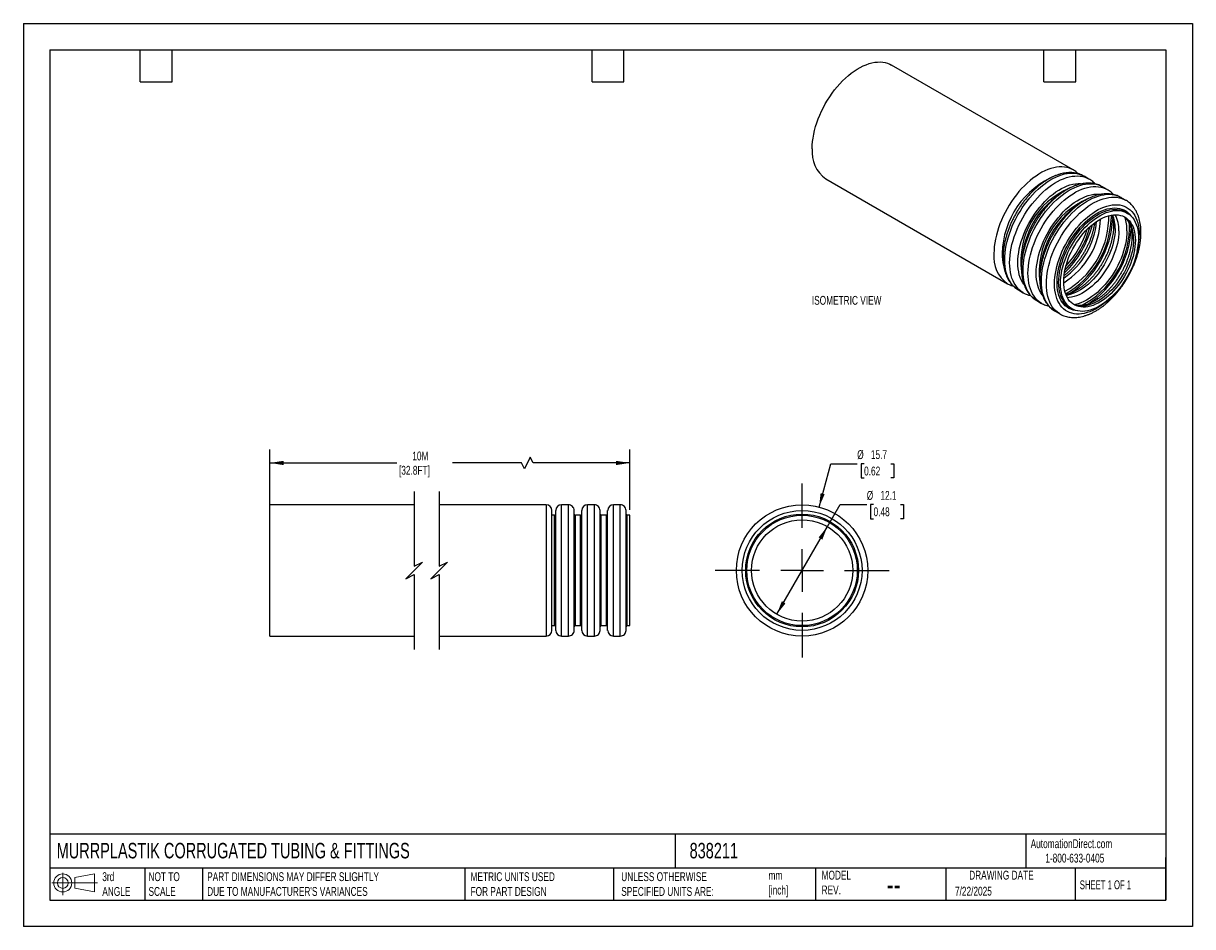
# Model space of a CAD drawing. Header units: millimetres. Extents: x 0 to 140, y 0 to 108.
import ezdxf

# ---------------------------------------------------------------- set-up
doc = ezdxf.new("R2010")
doc.units = ezdxf.units.MM
doc.header["$LTSCALE"] = 0.5
doc.linetypes.add('CENTERX2', pattern=[20.32, 12.7, -2.54, 2.54, -2.54])
doc.layers.add('CENTER', color=40, linetype='CENTERX2')
doc.layers.add('DIMENSIONS', color=140, linetype='Continuous', lineweight=25)
doc.layers.add('TEXT', color=140, linetype='Continuous', lineweight=25)
doc.styles.add('SLDTEXTSTYLE0', font='TXT', dxfattribs={"width": 0.7})
doc.styles.add('SLDTEXTSTYLE1', font='TXT', dxfattribs={"width": 0.65})
doc.dimstyles.new('SLDDIMSTYLE0', dxfattribs={"dimtxt": 1.079004, "dimasz": 1.651, "dimexe": 0, "dimexo": 0.0625, "dimgap": 0.269751, "dimtad": 0, "dimtih": 1, "dimtoh": 1, "dimdec": 1, "dimrnd": 1e-09, "dimzin": 12, "dimdsep": 46, "dimtxsty": 'SLDTEXTSTYLE0', "dimsah": 1, "dimcen": 0, "dimadec": 0, "dimazin": 3, "dimtfac": 1, "dimtdec": 1, "dimtofl": 0, "dimtmove": 0, "dimatfit": 3, "dimfxl": 0, "dimfrac": 2, "dimtolj": 1, "dimtzin": 12, "dimarcsym": 0})
doc.dimstyles.new('SLDDIMSTYLE1', dxfattribs={"dimtxt": 1.079004, "dimasz": 1.651, "dimexe": 0, "dimexo": 0.0625, "dimgap": 0.269751, "dimtad": 0, "dimtih": 1, "dimtoh": 1, "dimdec": 1, "dimrnd": 1e-09, "dimzin": 12, "dimdsep": 46, "dimtxsty": 'SLDTEXTSTYLE0', "dimsah": 1, "dimcen": 0, "dimadec": 0, "dimazin": 3, "dimtfac": 1, "dimtdec": 1, "dimtofl": 0, "dimtmove": 0, "dimatfit": 3, "dimfxl": 0, "dimfrac": 2, "dimtolj": 1, "dimtzin": 12, "dimarcsym": 0})
doc.dimstyles.new('SLDDIMSTYLE2', dxfattribs={"dimtxt": 1.079004, "dimasz": 1.651, "dimexe": 0, "dimexo": 0.0625, "dimgap": 0.269751, "dimtad": 0, "dimtih": 1, "dimtoh": 1, "dimdec": 1, "dimrnd": 1e-09, "dimzin": 12, "dimdsep": 46, "dimtxsty": 'SLDTEXTSTYLE0', "dimsah": 1, "dimcen": 0.09, "dimadec": 0, "dimazin": 3, "dimtfac": 1, "dimtdec": 1, "dimtofl": 0, "dimtmove": 0, "dimatfit": 3, "dimfxl": 0, "dimfrac": 2, "dimtolj": 1, "dimtzin": 12, "dimarcsym": 0})

# ---------------------------------------------------------------- blocks, each defined once
blk = doc.blocks.new('Block11')
at = {"color": 7, "linetype": 'Continuous', "lineweight": 18}
for p, q in [((0, 1.44), (5.44, 1.44)), ((1.29, 2.66), (1.29, 0)), ((2.74, 2.08), (5.09, 2.52)), ((2.74, 0.8), (2.74, 2.08)), ((5.09, 2.52), (5.09, 0.37)), ((2.74, 0.8), (5.09, 0.37))]:
    blk.add_line(p, q, dxfattribs=at)
for radius in [1.08, 0.643]:
    blk.add_circle((1.29, 1.44), radius, dxfattribs=at)
blk = doc.blocks.new('Block12')
at = {"color": 7, "linetype": 'Continuous'}
blk.add_blockref('Block11', (0, 0), dxfattribs=at)
blk = doc.blocks.new('_D')
at = {"layer": 'DIMENSIONS'}
for p, q in [((95.07, 50.15), (96.46, 55.33)), ((96.46, 55.33), (99.63, 55.33)), ((100.45, 55.33), (100.08, 55.33)), ((100.08, 55.33), (100.08, 53.62)), ((103.65, 55.33), (104.01, 55.33)), ((104.01, 55.33), (104.01, 53.62)), ((100.08, 53.62), (100.45, 53.62)), ((104.01, 53.62), (103.65, 53.62))]:
    blk.add_line(p, q, dxfattribs=at)
blk.add_solid([(95.07, 50.15), (95.74, 51.68), (95.25, 51.81)], dxfattribs=at)
at = {"layer": 'DIMENSIONS', "char_height": 1.058, "attachment_point": 1, "style": 'SLDTEXTSTYLE0'}
for s, insert in [('%%c', (99.63, 56.94)), ('15.7', (101.26, 56.94)), ('0.62', (100.45, 54.98))]:
    blk.add_mtext(s, dxfattribs=dict(at, insert=insert))
blk = doc.blocks.new('_D_1')
at = {"layer": 'DIMENSIONS'}
for p, q in [((96.06, 47.81), (97.59, 50.46)), ((97.59, 50.46), (100.77, 50.46)), ((101.58, 50.46), (101.22, 50.46)), ((101.22, 50.46), (101.22, 48.74)), ((104.79, 50.46), (105.15, 50.46)), ((105.15, 50.46), (105.15, 48.74)), ((90.01, 37.33), (96.06, 47.81)), ((101.22, 48.74), (101.58, 48.74)), ((105.15, 48.74), (104.79, 48.74))]:
    blk.add_line(p, q, dxfattribs=at)
for points in [[(96.06, 47.81), (95.02, 46.51), (95.46, 46.25)], [(90.01, 37.33), (91.06, 38.63), (90.62, 38.89)]]:
    blk.add_solid(points, dxfattribs=at)
at = {"layer": 'DIMENSIONS', "char_height": 1.058, "attachment_point": 1, "style": 'SLDTEXTSTYLE0'}
for s, insert in [('%%c', (100.77, 52.07)), ('12.1', (102.4, 52.07)), ('0.48', (101.58, 50.11))]:
    blk.add_mtext(s, dxfattribs=dict(at, insert=insert))
blk = doc.blocks.new('SW_CENTERMARKSYMBOL_0')
at = {"layer": 'CENTER', "color": 0}
for p, q in [((0, 5.08), (0, 10.39)), ((0, 0), (0, 2.54)), ((-5.08, 0), (-10.39, 0)), ((0, 0), (-2.54, 0)), ((0, 0), (0, -2.54)), ((0, 0), (2.54, 0)), ((5.08, 0), (10.39, 0)), ((0, -5.08), (0, -10.39))]:
    blk.add_line(p, q, dxfattribs=at)
blk = doc.blocks.new('_D_2')
at = {"layer": 'DIMENSIONS'}
for p, q in [((29.44, 49.25), (29.44, 57.01)), ((60.56, 56.12), (59.86, 54.71)), ((60.92, 55.42), (60.56, 56.12)), ((72.46, 49.8), (72.46, 57.01)), ((29.44, 55.42), (44.64, 55.42)), ((59.51, 55.42), (51.29, 55.42)), ((59.86, 54.71), (59.51, 55.42)), ((72.46, 55.42), (60.92, 55.42))]:
    blk.add_line(p, q, dxfattribs=at)
for points in [[(29.44, 55.42), (31.09, 55.16), (31.09, 55.67)], [(72.46, 55.42), (70.81, 55.67), (70.81, 55.16)]]:
    blk.add_solid(points, dxfattribs=at)
at = {"layer": 'DIMENSIONS', "char_height": 1.058, "attachment_point": 1, "style": 'SLDTEXTSTYLE0'}
for s, insert in [('10M', (46.47, 56.78)), ('[32.8FT]', (44.88, 55.07))]:
    blk.add_mtext(s, dxfattribs=dict(at, insert=insert))

msp = doc.modelspace()

# ---------------------------------------------------------------- linework, layer by layer
at = {"color": 7, "linetype": 'Continuous'}
for p, q in [((0, 107.95), (0, 0)), ((0, 107.95), (139.7, 107.95)), ((139.7, 107.95), (139.7, 0)), ((139.7, 0), (0, 0))]:
    msp.add_line(p, q, dxfattribs=at)
for p, q in [((125.44, 90.44), (103.73, 102.97)), ((126.72, 89.7), (126.73, 89.69)), ((127.32, 89.35), (126.73, 89.69)), ((95.88, 89.38), (117.59, 76.84)), ((127.31, 89.36), (127.32, 89.35)), ((128.91, 88.43), (128.93, 88.42)), ((129.51, 88.09), (128.93, 88.42)), ((129.5, 88.09), (129.51, 88.09)), ((131.11, 87.17), (131.12, 87.16)), ((131.7, 86.82), (131.12, 87.16)), ((131.69, 86.83), (131.7, 86.82)), ((131.88, 85.28), (131.66, 85.4)), ((118.88, 76.09), (118.88, 76.1)), ((118.88, 76.09), (119.47, 75.76)), ((119.47, 75.76), (119.46, 75.76)), ((121.08, 74.83), (121.07, 74.83)), ((121.08, 74.83), (121.66, 74.49)), ((121.66, 74.49), (121.65, 74.5)), ((123.27, 73.56), (123.26, 73.57)), ((123.27, 73.56), (123.85, 73.23)), ((123.85, 73.23), (123.84, 73.23)), ((125.06, 73.97), (125.28, 73.84)), ((46.68, 50.42), (29.44, 50.42)), ((29.44, 42.57), (29.44, 50.42)), ((62.47, 50.42), (49.68, 50.42)), ((62.47, 50.42), (62.47, 42.57)), ((65.12, 50.42), (64.3, 50.42)), ((64.3, 34.72), (64.3, 50.42)), ((65.12, 34.72), (65.12, 50.42)), ((68.22, 50.42), (67.4, 50.42)), ((67.4, 34.72), (67.4, 50.42)), ((68.22, 34.72), (68.22, 50.42)), ((71.32, 50.42), (70.5, 50.42)), ((70.5, 34.72), (70.5, 50.42)), ((71.32, 34.72), (71.32, 50.42)), ((63.16, 42.57), (63.16, 49.73)), ((63.47, 49.17), (63.16, 49.17)), ((63.47, 35.97), (63.47, 49.17)), ((63.61, 35.41), (63.61, 49.73)), ((65.81, 35.41), (65.81, 49.73)), ((66.57, 49.17), (65.95, 49.17)), ((65.95, 35.97), (65.95, 49.17)), ((66.57, 35.97), (66.57, 49.17)), ((66.71, 35.41), (66.71, 49.73)), ((68.91, 35.41), (68.91, 49.73)), ((69.67, 49.17), (69.05, 49.17)), ((69.05, 35.97), (69.05, 49.17)), ((69.67, 35.97), (69.67, 49.17)), ((69.81, 35.41), (69.81, 49.73)), ((72.01, 35.41), (72.01, 49.73)), ((72.46, 49.17), (72.15, 49.17)), ((72.15, 35.97), (72.15, 49.17)), ((72.46, 35.97), (72.46, 49.17)), ((29.44, 34.72), (29.44, 42.57)), ((62.47, 42.57), (62.47, 34.72)), ((63.16, 35.41), (63.16, 42.57)), ((63.16, 35.97), (63.47, 35.97)), ((65.95, 35.97), (66.57, 35.97)), ((69.05, 35.97), (69.67, 35.97)), ((72.15, 35.97), (72.46, 35.97)), ((29.44, 34.72), (46.68, 34.72)), ((49.68, 34.72), (62.47, 34.72)), ((64.3, 34.72), (65.12, 34.72)), ((67.4, 34.72), (68.22, 34.72)), ((70.5, 34.72), (71.32, 34.72))]:
    msp.add_line(p, q)
at = {"flags": 128}
for points in [[(94.25, 92.97), (94.26, 93.39), (94.3, 93.82), (94.35, 94.25), (94.43, 94.7), (94.53, 95.15), (94.66, 95.61), (94.8, 96.07), (94.97, 96.53), (95.15, 96.98), (95.35, 97.44), (95.58, 97.89), (95.81, 98.33), (96.07, 98.76), (96.34, 99.19), (96.63, 99.6), (96.92, 99.99), (97.23, 100.37), (97.55, 100.74), (97.88, 101.08), (98.22, 101.41), (98.57, 101.71), (98.92, 101.99), (99.27, 102.25), (99.62, 102.48), (99.98, 102.68), (100.33, 102.86), (100.69, 103.01), (101.04, 103.14), (101.38, 103.23), (101.72, 103.3), (102.05, 103.33), (102.37, 103.34), (102.68, 103.32), (102.98, 103.26), (103.26, 103.18), (103.53, 103.07), (103.73, 102.97)], [(125.44, 90.44), (125.25, 90.54), (124.98, 90.65), (124.69, 90.73), (124.4, 90.78), (124.09, 90.8), (123.77, 90.79), (123.44, 90.76), (123.1, 90.69), (122.75, 90.6), (122.4, 90.48), (122.05, 90.32), (121.7, 90.15), (121.34, 89.94), (120.99, 89.71), (120.63, 89.45), (120.28, 89.17), (119.94, 88.87), (119.6, 88.55), (119.27, 88.2), (118.95, 87.84), (118.64, 87.46), (118.34, 87.06), (118.06, 86.65), (117.79, 86.23), (117.53, 85.79), (117.29, 85.35), (117.07, 84.9), (116.87, 84.45), (116.68, 83.99), (116.52, 83.53), (116.37, 83.07), (116.25, 82.62), (116.15, 82.16), (116.07, 81.72), (116.01, 81.28), (115.98, 80.85), (115.97, 80.43)], [(118.88, 76.1), (118.82, 76.13), (118.58, 76.3), (118.36, 76.49), (118.16, 76.71), (117.97, 76.95), (117.81, 77.22), (117.66, 77.52), (117.54, 77.83), (117.44, 78.17), (117.36, 78.52), (117.3, 78.89), (117.27, 79.28), (117.26, 79.69), (117.27, 80.1), (117.3, 80.53), (117.36, 80.97), (117.44, 81.42), (117.54, 81.87), (117.66, 82.33), (117.81, 82.79), (117.97, 83.24), (118.16, 83.7), (118.36, 84.16), (118.58, 84.61), (118.82, 85.05), (119.08, 85.48), (119.35, 85.91), (119.63, 86.32), (119.93, 86.71), (120.24, 87.09), (120.56, 87.46), (120.89, 87.8), (121.23, 88.12), (121.57, 88.43), (121.92, 88.71), (122.28, 88.96), (122.63, 89.2), (122.99, 89.4), (123.34, 89.58), (123.7, 89.73), (124.04, 89.85), (124.39, 89.95), (124.73, 90.01), (125.06, 90.05), (125.38, 90.06), (125.69, 90.03), (125.98, 89.98), (126.27, 89.9), (126.54, 89.79), (126.72, 89.7)], [(119.46, 75.76), (119.41, 75.79), (119.17, 75.96), (118.94, 76.15), (118.74, 76.37), (118.56, 76.62), (118.39, 76.89), (118.25, 77.18), (118.12, 77.49), (118.02, 77.83), (117.94, 78.18), (117.89, 78.56), (117.85, 78.95), (117.84, 79.35), (117.85, 79.77), (117.89, 80.2), (117.94, 80.63), (118.02, 81.08), (118.12, 81.53), (118.25, 81.99), (118.39, 82.45), (118.56, 82.91), (118.74, 83.37), (118.94, 83.82), (119.17, 84.27), (119.41, 84.71), (119.66, 85.15), (119.93, 85.57), (120.22, 85.98), (120.52, 86.38), (120.83, 86.76), (121.15, 87.12), (121.48, 87.46), (121.81, 87.79), (122.16, 88.09), (122.51, 88.37), (122.86, 88.63), (123.21, 88.86), (123.57, 89.06), (123.93, 89.24), (124.28, 89.39), (124.63, 89.52), (124.97, 89.61), (125.31, 89.68), (125.64, 89.71), (125.96, 89.72), (126.27, 89.7), (126.57, 89.65), (126.85, 89.56), (127.12, 89.45), (127.31, 89.36)], [(119.55, 76.74), (119.52, 76.78), (119.36, 77.03), (119.22, 77.3), (119.09, 77.59), (118.99, 77.91), (118.92, 78.24), (118.86, 78.6), (118.83, 78.97), (118.81, 79.35), (118.83, 79.75), (118.86, 80.16), (118.92, 80.57), (118.99, 81), (119.09, 81.43), (119.22, 81.87), (119.36, 82.3), (119.52, 82.74), (119.7, 83.17), (119.9, 83.6), (120.12, 84.03), (120.36, 84.45), (120.61, 84.85), (120.87, 85.25), (121.15, 85.63), (121.44, 86), (121.75, 86.35), (122.06, 86.68), (122.38, 86.99), (122.7, 87.29), (123.04, 87.55), (123.37, 87.8), (123.71, 88.02), (124.05, 88.22), (124.39, 88.39), (124.72, 88.53), (125.05, 88.64), (125.38, 88.73), (125.7, 88.78), (126.01, 88.81), (126.31, 88.81), (126.51, 88.79)], [(121.07, 74.83), (121.01, 74.87), (120.77, 75.03), (120.55, 75.22), (120.35, 75.44), (120.16, 75.69), (120, 75.96), (119.86, 76.25), (119.73, 76.57), (119.63, 76.9), (119.55, 77.26), (119.5, 77.63), (119.46, 78.02), (119.45, 78.42), (119.46, 78.84), (119.5, 79.27), (119.55, 79.71), (119.63, 80.15), (119.73, 80.6), (119.86, 81.06), (120, 81.52), (120.16, 81.98), (120.35, 82.44), (120.55, 82.89), (120.77, 83.34), (121.01, 83.78), (121.27, 84.22), (121.54, 84.64), (121.83, 85.05), (122.12, 85.45), (122.43, 85.83), (122.75, 86.19), (123.08, 86.53), (123.42, 86.86), (123.77, 87.16), (124.12, 87.44), (124.47, 87.7), (124.82, 87.93), (125.18, 88.14), (125.53, 88.31), (125.89, 88.47), (126.24, 88.59), (126.58, 88.68), (126.92, 88.75), (127.25, 88.78), (127.57, 88.79), (127.88, 88.77), (128.18, 88.72), (128.46, 88.64), (128.73, 88.53), (128.91, 88.43)], [(121.65, 74.5), (121.6, 74.53), (121.36, 74.69), (121.14, 74.89), (120.93, 75.11), (120.75, 75.35), (120.58, 75.62), (120.44, 75.91), (120.32, 76.23), (120.22, 76.56), (120.14, 76.92), (120.08, 77.29), (120.05, 77.68), (120.03, 78.09), (120.05, 78.5), (120.08, 78.93), (120.14, 79.37), (120.22, 79.82), (120.32, 80.27), (120.44, 80.72), (120.58, 81.18), (120.75, 81.64), (120.93, 82.1), (121.14, 82.56), (121.36, 83), (121.6, 83.45), (121.85, 83.88), (122.12, 84.3), (122.41, 84.71), (122.71, 85.11), (123.02, 85.49), (123.34, 85.85), (123.67, 86.2), (124.01, 86.52), (124.35, 86.83), (124.7, 87.11), (125.05, 87.36), (125.41, 87.59), (125.76, 87.8), (126.12, 87.98), (126.47, 88.13), (126.82, 88.25), (127.16, 88.35), (127.5, 88.41), (127.83, 88.45), (128.15, 88.45), (128.46, 88.43), (128.76, 88.38), (129.05, 88.3), (129.32, 88.19), (129.5, 88.09)], [(121.74, 75.48), (121.71, 75.51), (121.55, 75.76), (121.41, 76.03), (121.29, 76.33), (121.19, 76.64), (121.11, 76.98), (121.05, 77.33), (121.02, 77.7), (121.01, 78.09), (121.02, 78.48), (121.05, 78.89), (121.11, 79.31), (121.19, 79.73), (121.29, 80.17), (121.41, 80.6), (121.55, 81.04), (121.71, 81.47), (121.9, 81.91), (122.1, 82.34), (122.31, 82.76), (122.55, 83.18), (122.8, 83.59), (123.07, 83.98), (123.35, 84.37), (123.64, 84.73), (123.94, 85.08), (124.25, 85.42), (124.57, 85.73), (124.9, 86.02), (125.23, 86.29), (125.56, 86.54), (125.9, 86.76), (126.24, 86.95), (126.58, 87.12), (126.91, 87.26), (127.24, 87.38), (127.57, 87.46), (127.89, 87.52), (128.2, 87.54), (128.5, 87.54), (128.7, 87.53)], [(123.26, 73.57), (123.21, 73.6), (122.97, 73.77), (122.74, 73.96), (122.54, 74.18), (122.36, 74.42), (122.19, 74.69), (122.05, 74.99), (121.93, 75.3), (121.82, 75.64), (121.74, 75.99), (121.69, 76.36), (121.65, 76.75), (121.64, 77.16), (121.65, 77.57), (121.69, 78), (121.74, 78.44), (121.82, 78.89), (121.93, 79.34), (122.05, 79.8), (122.19, 80.25), (122.36, 80.71), (122.54, 81.17), (122.74, 81.63), (122.97, 82.08), (123.21, 82.52), (123.46, 82.95), (123.73, 83.37), (124.02, 83.78), (124.32, 84.18), (124.63, 84.56), (124.95, 84.92), (125.28, 85.27), (125.61, 85.59), (125.96, 85.9), (126.31, 86.18), (126.66, 86.43), (127.02, 86.66), (127.37, 86.87), (127.73, 87.05), (128.08, 87.2), (128.43, 87.32), (128.77, 87.42), (129.11, 87.48), (129.44, 87.52), (129.76, 87.53), (130.07, 87.5), (130.37, 87.45), (130.65, 87.37), (130.93, 87.26), (131.11, 87.17)], [(123.84, 73.23), (123.79, 73.26), (123.55, 73.43), (123.33, 73.62), (123.12, 73.84), (122.94, 74.09), (122.78, 74.36), (122.63, 74.65), (122.51, 74.96), (122.41, 75.3), (122.33, 75.65), (122.27, 76.03), (122.24, 76.42), (122.23, 76.82), (122.24, 77.24), (122.27, 77.67), (122.33, 78.1), (122.41, 78.55), (122.51, 79), (122.63, 79.46), (122.78, 79.92), (122.94, 80.38), (123.12, 80.84), (123.33, 81.29), (123.55, 81.74), (123.79, 82.18), (124.04, 82.61), (124.32, 83.04), (124.6, 83.45), (124.9, 83.84), (125.21, 84.22), (125.53, 84.59), (125.86, 84.93), (126.2, 85.26), (126.54, 85.56), (126.89, 85.84), (127.24, 86.1), (127.6, 86.33), (127.95, 86.53), (128.31, 86.71), (128.66, 86.86), (129.01, 86.99), (129.36, 87.08), (129.69, 87.15), (130.02, 87.18), (130.34, 87.19), (130.65, 87.17), (130.95, 87.11), (131.24, 87.03), (131.51, 86.92), (131.69, 86.83)], [(129.86, 75.11), (129.76, 75.02), (129.44, 74.73), (129.11, 74.46), (128.77, 74.22), (128.43, 74), (128.09, 73.8), (127.76, 73.63), (127.42, 73.49), (127.09, 73.38), (126.76, 73.29), (126.44, 73.23), (126.13, 73.21), (125.83, 73.21), (125.54, 73.24), (125.26, 73.3), (124.99, 73.39), (124.74, 73.51), (124.51, 73.65), (124.29, 73.82), (124.09, 74.02), (123.91, 74.25), (123.74, 74.5), (123.6, 74.77), (123.48, 75.06), (123.38, 75.38), (123.3, 75.71), (123.24, 76.07), (123.21, 76.44), (123.2, 76.82), (123.21, 77.22), (123.24, 77.63), (123.3, 78.04), (123.38, 78.47), (123.48, 78.9), (123.6, 79.33), (123.74, 79.77), (123.91, 80.21), (124.09, 80.64), (124.29, 81.07), (124.51, 81.5), (124.74, 81.91), (124.99, 82.32), (125.26, 82.72), (125.54, 83.1), (125.83, 83.47), (126.13, 83.82), (126.44, 84.15), (126.76, 84.46), (127.09, 84.75), (127.42, 85.02), (127.76, 85.27), (128.09, 85.49), (128.43, 85.69), (128.77, 85.86), (129.11, 86), (129.44, 86.11), (129.76, 86.2), (130.08, 86.25), (130.39, 86.28), (130.7, 86.28), (130.99, 86.25), (131.27, 86.19), (131.53, 86.1), (131.78, 85.98), (132.02, 85.83), (132.24, 85.66), (132.44, 85.46), (132.62, 85.24), (132.78, 84.99), (132.93, 84.72), (133.05, 84.42), (133.15, 84.11), (133.23, 83.77), (133.28, 83.42), (133.32, 83.05), (133.33, 82.67), (133.33, 82.67)], [(125.89, 73.6), (125.69, 73.63), (125.42, 73.69), (125.17, 73.78), (124.92, 73.89), (124.7, 74.04), (124.49, 74.21), (124.3, 74.41), (124.12, 74.63), (123.97, 74.88), (123.84, 75.15), (123.73, 75.44), (123.64, 75.76), (123.57, 76.09), (123.52, 76.44), (123.5, 76.8), (123.5, 77.18), (123.52, 77.58), (123.57, 77.98), (123.64, 78.39), (123.73, 78.81), (123.84, 79.23), (123.97, 79.65), (124.12, 80.08), (124.3, 80.5), (124.49, 80.92), (124.7, 81.33), (124.92, 81.74), (125.17, 82.14), (125.42, 82.52), (125.69, 82.89), (125.98, 83.25), (126.27, 83.59), (126.57, 83.91), (126.88, 84.21), (127.2, 84.49), (127.53, 84.75), (127.85, 84.99), (128.18, 85.2), (128.51, 85.38), (128.84, 85.54), (129.16, 85.66), (129.48, 85.77), (129.8, 85.84), (130.1, 85.88), (130.4, 85.89), (130.69, 85.88), (130.97, 85.83), (131.23, 85.76), (131.48, 85.66), (131.72, 85.53), (131.94, 85.37), (132.14, 85.18), (132.32, 84.97), (132.39, 84.87)], [(124.57, 74.35), (124.4, 74.55), (124.24, 74.78), (124.1, 75.03), (123.97, 75.31), (123.87, 75.61), (123.8, 75.93), (123.74, 76.27), (123.7, 76.62), (123.69, 76.99), (123.7, 77.38), (123.74, 77.77), (123.8, 78.17), (123.87, 78.58), (123.97, 79), (124.1, 79.42), (124.24, 79.84), (124.4, 80.26), (124.58, 80.68), (124.78, 81.09), (125, 81.49), (125.24, 81.89), (125.49, 82.28), (125.75, 82.65), (126.03, 83.01), (126.31, 83.35), (126.61, 83.67), (126.92, 83.98), (127.23, 84.26), (127.55, 84.53), (127.87, 84.77), (128.2, 84.98), (128.52, 85.17), (128.85, 85.33), (129.17, 85.46), (129.49, 85.57), (129.8, 85.65), (130.11, 85.69), (130.41, 85.71), (130.69, 85.7), (130.97, 85.66), (131.14, 85.62)], [(133.25, 82.25), (133.24, 81.87), (133.2, 81.48), (133.15, 81.07), (133.07, 80.66), (132.97, 80.25), (132.84, 79.83), (132.7, 79.41), (132.54, 78.99), (132.36, 78.57), (132.16, 78.16), (131.94, 77.75), (131.7, 77.36), (131.45, 76.97), (131.19, 76.6), (130.91, 76.24), (130.63, 75.9), (130.33, 75.57), (130.02, 75.27), (129.71, 74.98), (129.39, 74.72), (129.07, 74.48), (128.74, 74.27), (128.42, 74.08), (128.09, 73.92), (127.77, 73.78), (127.45, 73.68), (127.14, 73.6), (126.83, 73.55), (126.54, 73.53), (126.25, 73.55), (125.97, 73.59), (125.71, 73.65), (125.46, 73.75), (125.22, 73.88), (125.01, 74.03), (124.81, 74.21), (124.62, 74.42), (124.46, 74.65), (124.32, 74.91), (124.2, 75.18), (124.09, 75.48), (124.02, 75.8), (123.96, 76.14), (123.93, 76.5), (123.91, 76.87), (123.93, 77.25), (123.96, 77.64), (124.02, 78.04), (124.09, 78.46), (124.2, 78.87), (124.32, 79.29), (124.46, 79.71), (124.62, 80.13), (124.81, 80.55), (125.01, 80.96), (125.22, 81.37), (125.46, 81.76), (125.71, 82.15), (125.97, 82.52), (126.25, 82.88), (126.54, 83.22), (126.83, 83.55), (127.14, 83.85), (127.45, 84.14), (127.77, 84.4), (128.09, 84.64), (128.42, 84.85), (128.74, 85.04), (129.07, 85.2), (129.39, 85.33), (129.71, 85.44), (130.02, 85.52), (130.33, 85.57), (130.63, 85.58), (130.91, 85.57), (131.19, 85.53), (131.45, 85.47), (131.7, 85.37), (131.94, 85.24), (132.16, 85.09), (132.36, 84.91), (132.54, 84.7), (132.7, 84.47), (132.84, 84.21), (132.97, 83.93), (133.07, 83.63), (133.15, 83.32), (133.2, 82.98), (133.24, 82.62), (133.25, 82.25)], [(132.86, 82.03), (132.85, 81.66), (132.81, 81.28), (132.76, 80.9), (132.68, 80.5), (132.58, 80.1), (132.45, 79.7), (132.31, 79.3), (132.15, 78.89), (131.97, 78.5), (131.77, 78.1), (131.55, 77.72), (131.32, 77.34), (131.07, 76.98), (130.81, 76.63), (130.54, 76.3), (130.25, 75.98), (129.96, 75.68), (129.66, 75.4), (129.36, 75.15), (129.05, 74.92), (128.74, 74.71), (128.42, 74.53), (128.11, 74.38), (127.8, 74.25), (127.5, 74.16), (127.2, 74.09), (126.91, 74.05), (126.62, 74.04), (126.35, 74.06), (126.09, 74.1), (125.84, 74.18), (125.61, 74.29), (125.39, 74.42), (125.19, 74.59), (125.01, 74.77), (124.85, 74.99), (124.71, 75.23), (124.59, 75.49), (124.48, 75.77), (124.41, 76.07), (124.35, 76.4), (124.31, 76.74), (124.3, 77.09), (124.31, 77.46), (124.35, 77.84), (124.41, 78.22), (124.48, 78.62), (124.59, 79.02), (124.71, 79.42), (124.85, 79.82), (125.01, 80.23), (125.19, 80.62), (125.39, 81.02), (125.61, 81.4), (125.84, 81.78), (126.09, 82.14), (126.35, 82.49), (126.62, 82.82), (126.91, 83.14), (127.2, 83.44), (127.5, 83.71), (127.8, 83.97), (128.11, 84.2), (128.42, 84.41), (128.74, 84.59), (129.05, 84.74), (129.36, 84.87), (129.66, 84.96), (129.96, 85.03), (130.25, 85.07), (130.54, 85.08), (130.81, 85.06), (131.07, 85.01), (131.32, 84.94), (131.55, 84.83), (131.77, 84.7), (131.97, 84.53), (132.15, 84.35), (132.31, 84.13), (132.45, 83.89), (132.58, 83.63), (132.68, 83.35), (132.76, 83.04), (132.81, 82.72), (132.85, 82.38), (132.86, 82.03)], [(129.65, 84.96), (129.66, 84.81), (129.67, 84.43)], [(129.95, 85.03), (129.96, 84.99), (129.97, 84.61)], [(130.45, 83.42), (130.43, 83.06), (130.4, 82.68), (130.34, 82.29), (130.26, 81.89), (130.16, 81.49), (130.04, 81.09), (129.9, 80.69), (129.74, 80.29), (129.55, 79.89), (129.35, 79.5), (129.14, 79.11), (128.9, 78.74), (128.66, 78.37), (128.4, 78.02), (128.12, 77.69), (127.84, 77.37), (127.55, 77.07), (127.25, 76.8), (126.95, 76.54), (126.64, 76.31), (126.32, 76.11), (126.01, 75.93), (125.7, 75.77), (125.39, 75.65), (125.09, 75.55), (124.79, 75.48), (124.6, 75.45)], [(130.89, 83.17), (130.88, 82.8), (130.84, 82.42), (130.79, 82.03), (130.71, 81.64), (130.61, 81.24), (130.48, 80.84), (130.34, 80.43), (130.18, 80.03), (130, 79.63), (129.8, 79.24), (129.58, 78.86), (129.35, 78.48), (129.1, 78.12), (128.84, 77.77), (128.57, 77.43), (128.28, 77.12), (127.99, 76.82), (127.69, 76.54), (127.39, 76.29), (127.08, 76.06), (126.77, 75.85), (126.45, 75.67), (126.14, 75.52), (125.83, 75.39), (125.53, 75.29), (125.23, 75.22), (124.94, 75.19), (124.74, 75.17)], [(131.86, 83.17), (131.85, 82.78), (131.81, 82.38), (131.76, 81.98), (131.68, 81.56), (131.58, 81.14), (131.46, 80.72), (131.31, 80.3), (131.15, 79.87), (130.97, 79.45), (130.77, 79.03), (130.55, 78.62), (130.32, 78.22), (130.07, 77.83), (129.8, 77.45), (129.53, 77.09), (129.24, 76.74), (128.94, 76.41), (128.63, 76.09), (128.32, 75.8), (128, 75.53), (127.67, 75.29), (127.34, 75.07), (127.01, 74.87), (126.69, 74.7), (126.36, 74.56), (126.04, 74.44), (125.72, 74.36), (125.58, 74.33)], [(132.64, 82.16), (132.63, 81.79), (132.59, 81.41), (132.54, 81.02), (132.46, 80.63), (132.36, 80.23), (132.23, 79.83), (132.09, 79.42), (131.93, 79.02), (131.75, 78.62), (131.55, 78.23), (131.33, 77.84), (131.1, 77.47), (130.85, 77.11), (130.59, 76.76), (130.32, 76.42), (130.03, 76.11), (129.74, 75.81), (129.44, 75.53), (129.14, 75.28), (128.83, 75.05), (128.52, 74.84), (128.2, 74.66), (127.89, 74.51), (127.58, 74.38), (127.28, 74.28), (126.98, 74.21), (126.69, 74.17), (126.4, 74.16), (126.13, 74.18), (125.87, 74.23), (125.62, 74.31), (125.45, 74.39)]]:
    msp.add_lwpolyline(points, dxfattribs=at)
for radius in [7.85, 7.16, 6.74, 6.6, 6.05]:
    msp.add_circle((93.04, 42.57), radius)
for centre, radius, start, end in [((98.16, 92.57), 3.93, 174.2435, 234.4443), ((127.27, 80.21), 10.33, 112.2787, 178.7734), ((128.64, 79.53), 9.46, 112.3493, 187.7337), ((129.51, 79.02), 10.22, 124.2884, 176.1464), ((130.83, 78.26), 9.46, 112.3493, 187.7337), ((131.71, 77.76), 10.22, 124.2884, 176.1464), ((130.54, 83.46), 2.25, 60.0793, 74.4306), ((119.5, 84.8), 9.19, 301.481, 358.5243), ((118.78, 85.22), 9.5, 305.6135, 354.3919), ((116, 86.82), 12.08, 313.9866, 346.0188), ((119.55, 84.81), 10.13, 298.8738, 357.8807), ((119.14, 85.04), 10.84, 299.8238, 357.7288), ((118.96, 85.11), 11.21, 302.5487, 357.4082), ((126.31, 83.52), 4.14, 358.6834, 21.9087), ((126.93, 83.28), 3.96, 358.3635, 27.0993), ((129.51, 82.43), 3.14, 355.0874, 50.8246), ((126.97, 83.24), 4.89, 359.1885, 18.4771), ((126.2, 83.36), 5.97, 359.8072, 7.2974), ((115.97, 86.84), 11.92, 315.3319, 344.6735), ((116.27, 86.67), 11.33, 317.0797, 342.9257), ((121.49, 83.7), 10.68, 297.433, 358.0604), ((121.15, 83.85), 11.21, 302.5487, 357.4082), ((124.89, 82.75), 8.43, 345.8066, 359.4576), ((119.84, 80.02), 3.9, 173.9312, 234.6451), ((122.41, 80.38), 5.47, 179.4785, 194.4259), ((126.19, 75.92), 2.26, 224.2217, 239.9064), ((62.47, 49.73), 0.687, 360, 90), ((64.3, 49.73), 0.687, 90, 180), ((65.12, 49.73), 0.687, 360, 90.0001), ((67.4, 49.73), 0.687, 90, 180), ((68.22, 49.73), 0.687, 359.9998, 90.0001), ((70.5, 49.73), 0.688, 90, 179.9999), ((71.32, 49.73), 0.687, 359.9998, 90.0002), ((63.47, 49.31), 0.138, 270, 359.9998), ((65.95, 49.31), 0.138, 180.0002, 269.9996), ((66.57, 49.31), 0.138, 270, 359.9998), ((69.05, 49.31), 0.138, 180.0009, 269.9993), ((69.67, 49.31), 0.137, 269.9993, 0.0005), ((72.15, 49.31), 0.137, 179.9995, 270.0007), ((62.47, 35.41), 0.687, 270, 0), ((63.47, 35.83), 0.138, 0.0002, 90), ((64.3, 35.41), 0.687, 180, 270), ((65.12, 35.41), 0.687, 269.9999, 0), ((65.95, 35.83), 0.138, 90.0004, 179.9998), ((66.57, 35.83), 0.138, 0.0002, 90), ((67.4, 35.41), 0.687, 180, 270), ((68.22, 35.41), 0.687, 269.9999, 0.0002), ((69.05, 35.83), 0.138, 90.0007, 179.9991), ((69.67, 35.83), 0.137, 359.9995, 90.0007), ((70.5, 35.41), 0.688, 180.0001, 270), ((71.32, 35.41), 0.687, 269.9998, 0.0002), ((72.15, 35.83), 0.137, 89.9993, 180.0005)]:
    msp.add_arc(centre, radius, start, end)
for points, knots in [([(126.72, 89.69), (126.67, 89.72), (126.53, 89.8), (126.29, 89.91), (126.01, 90), (125.71, 90.07), (125.41, 90.11), (125.09, 90.12), (124.77, 90.11), (124.44, 90.07), (124.1, 90.01), (123.76, 89.91), (123.41, 89.79), (123.06, 89.65), (122.75, 89.49), (122.55, 89.38), (122.47, 89.34)], [0, 0, 0, 0, 0.044323, 0.116462, 0.188678, 0.261222, 0.334309, 0.408102, 0.482697, 0.558115, 0.634308, 0.711175, 0.78858, 0.866378, 0.944433, 1, 1, 1, 1]), ([(126.04, 89.98), (125.98, 90.04), (125.85, 90.16), (125.65, 90.31), (125.5, 90.4), (125.44, 90.43)], [0, 0, 0, 0, 0.316013, 0.714096, 1, 1, 1, 1]), ([(122.47, 89.34), (122.4, 89.3), (122.23, 89.19), (121.93, 89), (121.59, 88.76), (121.26, 88.49), (120.93, 88.2), (120.61, 87.89), (120.29, 87.57), (119.99, 87.23), (119.69, 86.87), (119.41, 86.5), (119.14, 86.11), (118.88, 85.72), (118.63, 85.31), (118.41, 84.9), (118.19, 84.48), (117.99, 84.05), (117.81, 83.62), (117.65, 83.19), (117.51, 82.75), (117.38, 82.32), (117.28, 81.88), (117.19, 81.45), (117.12, 81.03), (117.08, 80.61), (117.06, 80.2), (117.06, 79.79), (117.08, 79.4), (117.12, 79.02), (117.18, 78.65), (117.27, 78.3), (117.38, 77.96), (117.51, 77.64), (117.66, 77.34), (117.84, 77.07), (118.03, 76.81), (118.24, 76.59), (118.46, 76.38), (118.67, 76.22), (118.82, 76.14), (118.88, 76.1)], [0, 0, 0, 0, 0.014099, 0.040578, 0.067036, 0.093469, 0.119873, 0.146246, 0.172588, 0.198902, 0.225191, 0.25146, 0.277712, 0.303953, 0.330189, 0.356424, 0.382662, 0.408909, 0.435169, 0.461448, 0.48775, 0.514082, 0.540448, 0.566851, 0.593294, 0.61978, 0.646306, 0.672868, 0.699456, 0.726048, 0.752613, 0.779112, 0.805495, 0.83171, 0.857701, 0.883423, 0.908848, 0.933974, 0.958827, 0.983458, 1, 1, 1, 1]), ([(124.66, 88.07), (124.6, 88.03), (124.42, 87.93), (124.13, 87.74), (123.79, 87.49), (123.45, 87.22), (123.12, 86.93), (122.8, 86.63), (122.48, 86.3), (122.18, 85.96), (121.88, 85.6), (121.6, 85.23), (121.33, 84.85), (121.07, 84.45), (120.83, 84.05), (120.6, 83.63), (120.38, 83.21), (120.19, 82.79), (120.01, 82.35), (119.84, 81.92), (119.7, 81.49), (119.57, 81.05), (119.47, 80.62), (119.38, 80.19), (119.32, 79.76), (119.27, 79.34), (119.25, 78.93), (119.25, 78.53), (119.27, 78.13), (119.31, 77.75), (119.38, 77.38), (119.46, 77.03), (119.57, 76.69), (119.7, 76.38), (119.86, 76.08), (120.03, 75.8), (120.22, 75.55), (120.43, 75.32), (120.65, 75.12), (120.87, 74.95), (121.01, 74.87), (121.07, 74.84)], [0, 0, 0, 0, 0.014099, 0.040578, 0.067036, 0.093469, 0.119873, 0.146246, 0.172588, 0.198902, 0.225191, 0.25146, 0.277712, 0.303953, 0.330189, 0.356424, 0.382662, 0.408909, 0.435169, 0.461448, 0.48775, 0.514082, 0.540448, 0.566851, 0.593294, 0.61978, 0.646306, 0.672868, 0.699456, 0.726048, 0.752613, 0.779112, 0.805495, 0.83171, 0.857701, 0.883423, 0.908848, 0.933974, 0.958827, 0.983458, 1, 1, 1, 1]), ([(128.91, 88.43), (128.86, 88.46), (128.72, 88.54), (128.48, 88.64), (128.2, 88.73), (127.9, 88.8), (127.6, 88.84), (127.28, 88.86), (126.96, 88.84), (126.63, 88.81), (126.29, 88.74), (125.95, 88.65), (125.6, 88.53), (125.25, 88.38), (124.94, 88.23), (124.74, 88.12), (124.66, 88.07)], [0, 0, 0, 0, 0.0443233, 0.1164624, 0.1886782, 0.2612216, 0.3343088, 0.4081023, 0.482697, 0.5581147, 0.6343079, 0.7111746, 0.7885797, 0.8663781, 0.9444335, 1, 1, 1, 1]), ([(128.05, 88.76), (127.99, 88.82), (127.87, 88.96), (127.65, 89.13), (127.46, 89.27), (127.34, 89.34), (127.3, 89.36)], [0, 0, 0, 0, 0.253686, 0.568106, 0.88002, 1, 1, 1, 1]), ([(130.24, 87.5), (130.19, 87.56), (130.06, 87.69), (129.84, 87.87), (129.65, 88.01), (129.53, 88.07), (129.49, 88.09)], [0, 0, 0, 0, 0.253686, 0.568106, 0.88002, 1, 1, 1, 1]), ([(126.85, 86.8), (126.79, 86.77), (126.61, 86.66), (126.32, 86.47), (125.98, 86.23), (125.64, 85.96), (125.31, 85.67), (124.99, 85.36), (124.68, 85.04), (124.37, 84.69), (124.08, 84.34), (123.79, 83.97), (123.52, 83.58), (123.26, 83.19), (123.02, 82.78), (122.79, 82.37), (122.58, 81.95), (122.38, 81.52), (122.2, 81.09), (122.03, 80.66), (121.89, 80.22), (121.77, 79.79), (121.66, 79.35), (121.57, 78.92), (121.51, 78.5), (121.46, 78.08), (121.44, 77.66), (121.44, 77.26), (121.46, 76.87), (121.5, 76.49), (121.57, 76.12), (121.65, 75.76), (121.76, 75.43), (121.9, 75.11), (122.05, 74.81), (122.22, 74.54), (122.41, 74.28), (122.62, 74.05), (122.85, 73.85), (123.06, 73.69), (123.2, 73.6), (123.26, 73.57)], [0, 0, 0, 0, 0.014099, 0.040578, 0.067036, 0.093469, 0.119873, 0.146246, 0.172588, 0.198902, 0.225191, 0.25146, 0.277712, 0.303953, 0.330189, 0.356424, 0.382662, 0.408909, 0.435169, 0.461448, 0.48775, 0.514082, 0.540448, 0.566851, 0.593294, 0.61978, 0.646306, 0.672868, 0.699456, 0.726048, 0.752613, 0.779112, 0.805495, 0.83171, 0.857701, 0.883423, 0.908848, 0.933974, 0.958827, 0.983458, 1, 1, 1, 1]), ([(123.84, 73.23), (123.87, 73.22), (123.98, 73.15), (124.19, 73.05), (124.47, 72.95), (124.76, 72.87), (125.06, 72.82), (125.38, 72.8), (125.7, 72.8), (126.02, 72.83), (126.36, 72.88), (126.7, 72.97), (127.04, 73.07), (127.39, 73.21), (127.74, 73.37), (128.09, 73.56), (128.44, 73.77), (128.78, 74), (129.12, 74.26), (129.45, 74.53), (129.78, 74.83), (130.1, 75.14), (130.41, 75.48), (130.71, 75.82), (131, 76.19), (131.28, 76.56), (131.55, 76.95), (131.8, 77.35), (132.04, 77.76), (132.26, 78.18), (132.47, 78.6), (132.66, 79.03), (132.84, 79.46), (132.99, 79.89), (133.13, 80.33), (133.25, 80.76), (133.35, 81.19), (133.42, 81.62), (133.48, 82.05), (133.52, 82.46), (133.53, 82.87), (133.53, 83.27), (133.5, 83.66), (133.45, 84.04), (133.37, 84.4), (133.28, 84.75), (133.16, 85.08), (133.02, 85.39), (132.86, 85.68), (132.68, 85.95), (132.48, 86.19), (132.27, 86.41), (132.04, 86.6), (131.84, 86.74), (131.72, 86.81), (131.69, 86.83)], [0, 0, 0, 0, 0.005912, 0.024094, 0.042275, 0.060516, 0.078874, 0.097397, 0.116114, 0.13504, 0.154166, 0.173474, 0.192931, 0.212501, 0.232147, 0.25184, 0.271554, 0.291266, 0.310965, 0.330645, 0.350301, 0.369935, 0.389546, 0.409137, 0.42871, 0.44827, 0.467819, 0.487361, 0.5069, 0.52644, 0.545984, 0.565535, 0.585098, 0.604677, 0.624275, 0.643895, 0.663542, 0.683218, 0.702925, 0.722663, 0.74243, 0.762221, 0.782028, 0.801828, 0.821599, 0.841307, 0.860914, 0.88038, 0.899665, 0.918741, 0.937592, 0.956225, 0.974667, 0.992963, 1, 1, 1, 1]), ([(131.1, 87.16), (131.05, 87.19), (130.91, 87.27), (130.67, 87.37), (130.39, 87.47), (130.09, 87.54), (129.79, 87.58), (129.47, 87.59), (129.15, 87.58), (128.82, 87.54), (128.48, 87.47), (128.14, 87.38), (127.79, 87.26), (127.45, 87.12), (127.13, 86.96), (126.93, 86.85), (126.85, 86.8)], [0, 0, 0, 0, 0.0443233, 0.1164624, 0.1886782, 0.2612216, 0.3343088, 0.4081023, 0.482697, 0.5581147, 0.6343079, 0.7111746, 0.7885797, 0.8663781, 0.9444335, 1, 1, 1, 1]), ([(127.99, 84.1), (127.99, 84.06), (127.97, 83.91), (127.91, 83.63), (127.83, 83.27), (127.73, 82.89), (127.62, 82.52), (127.48, 82.14), (127.33, 81.76), (127.16, 81.39), (126.97, 81.01), (126.77, 80.65), (126.56, 80.29), (126.33, 79.94), (126.09, 79.61), (125.84, 79.28), (125.59, 78.97), (125.32, 78.68), (125.05, 78.4), (124.77, 78.14), (124.54, 77.94), (124.4, 77.84), (124.35, 77.8)], [0, 0, 0, 0, 0.0162862, 0.0691506, 0.1221168, 0.1751811, 0.2283351, 0.2815678, 0.3348668, 0.3882184, 0.4416084, 0.4950225, 0.5484459, 0.6018622, 0.6552535, 0.7086052, 0.7619026, 0.8151312, 0.8682769, 0.9213265, 0.9742686, 1, 1, 1, 1]), ([(130.05, 85.05), (130.06, 85), (130.11, 84.87), (130.16, 84.63), (130.21, 84.35), (130.24, 84.06), (130.25, 83.74), (130.24, 83.42), (130.22, 83.08), (130.17, 82.73), (130.11, 82.37), (130.03, 82), (129.93, 81.63), (129.81, 81.25), (129.67, 80.87), (129.52, 80.5), (129.35, 80.12), (129.16, 79.75), (128.96, 79.38), (128.75, 79.03), (128.52, 78.68), (128.28, 78.34), (128.03, 78.02), (127.78, 77.71), (127.51, 77.41), (127.24, 77.14), (126.96, 76.88), (126.68, 76.64), (126.4, 76.42), (126.12, 76.23), (125.84, 76.05), (125.56, 75.9), (125.29, 75.77), (125.03, 75.67), (124.79, 75.59), (124.64, 75.56), (124.57, 75.55)], [0, 0, 0, 0, 0.018719, 0.048718, 0.078548, 0.108298, 0.138028, 0.167765, 0.197535, 0.227354, 0.25723, 0.287163, 0.317151, 0.34719, 0.377274, 0.407394, 0.437545, 0.467718, 0.497904, 0.528095, 0.558282, 0.588455, 0.618606, 0.648726, 0.678808, 0.708842, 0.738822, 0.768741, 0.798595, 0.82838, 0.858097, 0.887753, 0.917363, 0.946953, 0.97655, 1, 1, 1, 1]), ([(131.52, 84.83), (131.54, 84.83), (131.61, 84.78), (131.73, 84.67), (131.87, 84.5), (132, 84.31), (132.11, 84.11), (132.21, 83.88), (132.29, 83.63), (132.35, 83.37), (132.4, 83.09), (132.43, 82.79), (132.44, 82.48), (132.43, 82.15), (132.41, 81.81), (132.36, 81.46), (132.3, 81.1), (132.22, 80.73), (132.12, 80.36), (132, 79.99), (131.86, 79.61), (131.71, 79.23), (131.54, 78.85), (131.36, 78.48), (131.15, 78.12), (130.94, 77.76), (130.71, 77.41), (130.48, 77.07), (130.23, 76.75), (129.97, 76.44), (129.7, 76.15), (129.43, 75.87), (129.16, 75.61), (128.88, 75.37), (128.59, 75.16), (128.31, 74.96), (128.03, 74.79), (127.76, 74.64), (127.48, 74.51), (127.22, 74.41), (126.96, 74.32), (126.71, 74.27), (126.47, 74.23), (126.24, 74.22), (126.02, 74.23), (125.82, 74.26), (125.62, 74.31), (125.51, 74.36), (125.45, 74.39)], [0, 0, 0, 0, 0.006303, 0.0314, 0.055849, 0.079484, 0.102413, 0.124822, 0.146883, 0.168725, 0.190445, 0.212107, 0.233754, 0.255406, 0.277082, 0.298794, 0.320547, 0.342342, 0.364177, 0.386049, 0.407953, 0.429885, 0.451838, 0.473808, 0.495787, 0.51777, 0.53975, 0.561719, 0.583673, 0.605604, 0.627507, 0.649375, 0.671204, 0.692989, 0.714726, 0.736413, 0.758051, 0.779644, 0.801204, 0.822748, 0.844299, 0.865895, 0.887598, 0.909493, 0.931699, 0.954362, 0.977653, 1, 1, 1, 1]), ([(117.59, 76.84), (117.65, 76.81), (117.79, 76.73), (118.03, 76.63), (118.2, 76.57), (118.29, 76.55)], [0, 0, 0, 0, 0.269469, 0.659339, 1, 1, 1, 1]), ([(119.46, 75.76), (119.49, 75.75), (119.6, 75.68), (119.81, 75.58), (120.08, 75.48), (120.26, 75.44), (120.35, 75.42)], [0, 0, 0, 0, 0.101003, 0.411651, 0.722282, 1, 1, 1, 1]), ([(121.65, 74.5), (121.68, 74.48), (121.79, 74.41), (122, 74.32), (122.27, 74.22), (122.45, 74.17), (122.54, 74.15)], [0, 0, 0, 0, 0.101003, 0.411651, 0.722282, 1, 1, 1, 1])]:
    msp.add_open_spline(points, degree=3, knots=knots)
at = {"layer": 'DIMENSIONS', "color": 140}
for p, q in [((46.68, 52.01), (46.68, 43.07)), ((49.68, 52.01), (49.68, 43.07)), ((46.68, 43.07), (47.68, 43.57)), ((47.68, 43.57), (46.68, 42.57)), ((49.68, 43.07), (50.68, 43.57)), ((50.68, 43.57), (49.68, 42.57)), ((46.68, 42.57), (45.68, 41.57)), ((45.68, 41.57), (46.68, 42.07)), ((46.68, 42.07), (46.68, 33.13)), ((49.68, 42.57), (48.68, 41.57)), ((48.68, 41.57), (49.68, 42.07)), ((49.68, 42.07), (49.68, 33.13))]:
    msp.add_line(p, q, dxfattribs=at)
at = {"layer": 'TEXT'}
for p, q in [((3.17, 104.78), (136.52, 104.78)), ((3.17, 104.78), (3.17, 3.17)), ((13.97, 100.97), (13.97, 104.78)), ((17.78, 100.97), (17.78, 104.78)), ((67.94, 100.97), (67.94, 104.78)), ((71.75, 100.97), (71.75, 104.78)), ((121.92, 100.97), (121.92, 104.78)), ((125.73, 100.97), (125.73, 104.78)), ((136.52, 104.78), (136.52, 3.17)), ((13.97, 100.97), (17.78, 100.97)), ((67.94, 100.97), (71.75, 100.97)), ((121.92, 100.97), (125.73, 100.97)), ((136.52, 11.06), (3.17, 11.06)), ((77.88, 11.06), (77.88, 6.98)), ((119.79, 11.06), (119.79, 6.98)), ((136.52, 3.17), (136.52, 8.26)), ((136.52, 6.98), (3.17, 6.98)), ((14.52, 6.98), (14.52, 3.17)), ((21.42, 6.98), (21.42, 3.17)), ((52.74, 6.98), (52.74, 3.17)), ((70.5, 6.98), (70.5, 3.17)), ((94.65, 6.98), (94.65, 3.17)), ((110.23, 6.98), (110.23, 3.17)), ((125.67, 6.98), (125.67, 3.17)), ((3.17, 3.17), (136.52, 3.17))]:
    msp.add_line(p, q, dxfattribs=at)

# ---------------------------------------------------------------- block references
at = {"layer": 'CENTER'}
msp.add_blockref('SW_CENTERMARKSYMBOL_0', (93.04, 42.57), dxfattribs=at)
at = {"layer": 'TEXT'}
msp.add_blockref('Block12', (3.42, 3.78), dxfattribs=at)

# ---------------------------------------------------------------- texts
at = {"color": 179, "linetype": 'Continuous', "lineweight": 18, "char_height": 1.0583, "attachment_point": 1, "style": 'SLDTEXTSTYLE0'}
for s, insert in [('AutomationDirect.com', (120.35, 10.44)), ('1-800-633-0405', (122.1, 8.72))]:
    msp.add_mtext(s, dxfattribs=dict(at, insert=insert))
at = {"layer": 'DIMENSIONS', "insert": (94.21, 75.38), "char_height": 1.0583, "attachment_point": 1, "style": 'SLDTEXTSTYLE0'}
msp.add_mtext('ISOMETRIC VIEW', dxfattribs=at)
at = {"layer": 'TEXT'}
for s, insert, char_height, attachment_point, style in [('MURRPLASTIK CORRUGATED TUBING & FITTINGS', (3.98, 10.01), 1.8521, 1, 'SLDTEXTSTYLE0'), ('838211', (79.6, 10.01), 1.852, 1, 'SLDTEXTSTYLE0'), ('3rd^JANGLE', (9.43, 6.5), 1.058, 1, 'SLDTEXTSTYLE0'), ('NOT TO^JSCALE', (14.95, 6.5), 1.0583, 1, 'SLDTEXTSTYLE0'), ("PART DIMENSIONS MAY DIFFER SLIGHTLY ^JDUE TO MANUFACTURER'S VARIANCES", (21.96, 6.5), 1.0583, 1, 'SLDTEXTSTYLE0'), ('METRIC UNITS USED ^JFOR PART DESIGN', (53.43, 6.5), 1.0583, 1, 'SLDTEXTSTYLE0'), ('UNLESS OTHERWISE ^JSPECIFIED UNITS ARE:', (71.43, 6.5), 1.0583, 1, 'SLDTEXTSTYLE0'), ('mm^J[inch]', (89.03, 6.66), 1.058, 1, 'SLDTEXTSTYLE0'), ('MODEL ^JREV.', (95.37, 6.68), 1.0583, 1, 'SLDTEXTSTYLE0'), ('DRAWING DATE', (116.86, 6.68), 1.0583, 2, 'SLDTEXTSTYLE0'), ('--', (103.15, 6.37), 2.646, 1, 'SLDTEXTSTYLE0'), ('7/22/2025', (111.31, 4.77), 1.058, 1, 'SLDTEXTSTYLE0'), ('SHEET 1 OF 1', (126.22, 5.53), 1.0583, 1, 'SLDTEXTSTYLE1')]:
    msp.add_mtext(s, dxfattribs=dict(at, insert=insert, char_height=char_height, attachment_point=attachment_point, style=style))

# ---------------------------------------------------------------- dimensions: what is measured, and where the dimension line sits
at = {"layer": 'DIMENSIONS'}
dim = msp.add_linear_dim(base=(72.46, 55.42), p1=(29.44, 48.62), p2=(72.46, 49.17), angle=0, text='10M\\P[32.8FT]', dimstyle='SLDDIMSTYLE2', dxfattribs=at)
dim.commit()
dim.dimension.update_dxf_attribs({"geometry": '_D_2', "text_midpoint": (47.96, 55.42), "dimtype": 160})
for p1, p2, dimstyle, picture, middle in [((91, 34.99), (95.07, 50.15), 'SLDDIMSTYLE0', '_D', (102.05, 55.33)), ((96.06, 47.81), (90.01, 37.33), 'SLDDIMSTYLE1', '_D_1', (103.18, 50.46))]:
    dim = msp.add_diameter_dim_2p(p1=p1, p2=p2, dimstyle=dimstyle, dxfattribs=at)
    dim.commit()
    dim.dimension.update_dxf_attribs({"geometry": picture, "text_midpoint": middle, "dimtype": 163})

doc.saveas('drawing.dxf')
